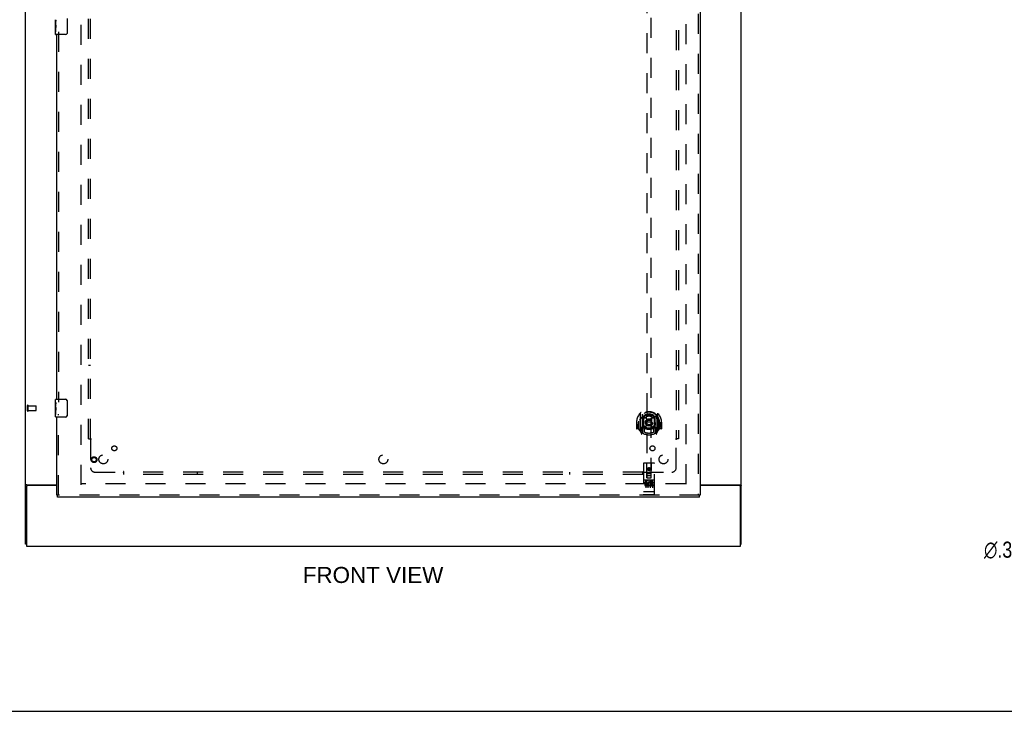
# Model space of a CAD drawing. Header units: inches. Extents: x 0 to 204, y 0 to 132.
# Tile 3 of 112: x 55 to 110, y 0 to 39. Entities that reach past the tile are written whole.
import ezdxf

# ---------------------------------------------------------------- set-up
doc = ezdxf.new("R2010")
doc.units = ezdxf.units.IN
doc.header["$LTSCALE"] = 11.243375
doc.header["$MEASUREMENT"] = 0
doc.linetypes.add('HIDDEN', pattern=[0.2, 0.1, -0.1])
doc.layers.get('0').update_dxf_attribs({"linetype": 'CONTINUOUS'})
for name, color, linetype in [('DEFAULT_2', 8, 'HIDDEN'), ('DIMENSIONS', 7, 'CONTINUOUS'), ('DOOR_ASSEMBLY', 7, 'CONTINUOUS'), ('SUBPANEL', 7, 'CONTINUOUS')]:
    doc.layers.add(name, color=color, linetype=linetype)
doc.styles.get("Standard").update_dxf_attribs({"font": 'arial.ttf'})
doc.styles.add('TEXTSTYLE_1', font='gdt', dxfattribs={"width": 0.8})
doc.dimstyles.new('DIMSTYLE_2', dxfattribs={"dimtxt": 0.901875, "dimasz": 1.2025, "dimexe": 0.09, "dimexo": 0.07, "dimgap": 0.09, "dimtad": 0, "dimtih": 1, "dimtoh": 1, "dimzin": 4, "dimdsep": 46, "dimtxsty": 'Standard', "dimblk": '_FILLED', "dimblk1": '_FILLED', "dimblk2": '_FILLED', "dimcen": 0.09, "dimadec": 3, "dimazin": 1, "dimtfac": 1, "dimtdec": 3, "dimtofl": 0, "dimtmove": 0, "dimatfit": 1, "dimldrblk": '_FILLED', "dimfxl": 0, "dimtolj": 1, "dimtzin": 4, "dimarcsym": 0})

# ---------------------------------------------------------------- blocks, each defined once
blk = doc.blocks.new('_FILLED')
at = {"color": 0, "linetype": 'ByBlock'}
blk.add_solid([(0, 0), (-1, 0.2), (-1, -0.2)], dxfattribs=at)
blk = doc.blocks.new('*D24')
at = {"layer": 'DIMENSIONS', "color": 2, "linetype": 'Continuous'}
for p, q in [((115.142, 10.442), (112.906, 9.086)), ((112.906, 9.086), (111.854, 9.086))]:
    blk.add_line(p, q, dxfattribs=at)
at = {"layer": 'DIMENSIONS', "color": 2, "linetype": 'Continuous', "xscale": 1.2025, "yscale": 1.2025, "zscale": 1.2025, "rotation": 31.2392584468}
blk.add_blockref('_FILLED', (115.142, 10.442), dxfattribs=at)
at = {"layer": 'DIMENSIONS', "color": 2, "linetype": 'Continuous', "insert": (111.403, 9.537), "char_height": 0.90187, "width": 2.95261, "attachment_point": 3, "line_spacing_factor": 0.9, "style": 'TEXTSTYLE_1'}
blk.add_mtext('{\\fgdt;n}\\fArial;.38', dxfattribs=at)

msp = doc.modelspace()

# ---------------------------------------------------------------- linework, layer by layer
at = {"color": 3, "linetype": 'Continuous'}
for p, q in [((55.351, 9.394), (55.351, 89.186)), ((95.601, 9.394), (95.601, 89.186)), ((55.421, 12.738), (57.101, 12.738)), ((93.289, 12.738), (95.531, 12.738)), ((55.403, 12.626), (55.403, 9.29)), ((57.101, 12.686), (55.463, 12.686)), ((95.489, 12.686), (93.289, 12.686)), ((95.549, 9.29), (95.549, 12.626)), ((55.403, 9.29), (95.549, 9.29))]:
    msp.add_line(p, q, dxfattribs=at)
at = {"color": 7, "linetype": 'Continuous'}
for p, q in [((55.403, 9.394), (55.351, 9.394)), ((95.549, 9.394), (95.601, 9.394)), ((0, 0), (204.425, 0))]:
    msp.add_line(p, q, dxfattribs=at)
at = {"color": 3, "linetype": 'Continuous'}
for points in [[(55.421, 12.738), (55.419, 12.736), (55.417, 12.734), (55.414, 12.733), (55.411, 12.731), (55.407, 12.73), (55.403, 12.728), (55.399, 12.727), (55.395, 12.726), (55.387, 12.723)], [(95.531, 12.738), (95.534, 12.736), (95.536, 12.734), (95.539, 12.733), (95.542, 12.731), (95.546, 12.73), (95.549, 12.728), (95.554, 12.727), (95.558, 12.726)], [(55.387, 12.723), (55.383, 12.722), (55.379, 12.72), (55.375, 12.719), (55.372, 12.718), (55.369, 12.716), (55.366, 12.715), (55.363, 12.713), (55.36, 12.711), (55.358, 12.71), (55.356, 12.708), (55.355, 12.706), (55.354, 12.705), (55.353, 12.703), (55.352, 12.701), (55.351, 12.699), (55.351, 12.697)], [(95.558, 12.726), (95.566, 12.723), (95.57, 12.722), (95.574, 12.72), (95.577, 12.719), (95.581, 12.718), (95.584, 12.716), (95.587, 12.715), (95.589, 12.713), (95.592, 12.711), (95.594, 12.71), (95.596, 12.708), (95.598, 12.706), (95.599, 12.705), (95.6, 12.703), (95.601, 12.701), (95.601, 12.699), (95.601, 12.697)]]:
    msp.add_lwpolyline(points, dxfattribs=at)
for centre, start, end in [((55.463, 12.626), 90, 180), ((95.489, 12.626), 0, 90)]:
    msp.add_arc(centre, 0.06, start, end, dxfattribs=at)
at = {"layer": 'DEFAULT_2', "color": 8, "linetype": 'HIDDEN'}
for p, q in [((58.476, 12.738), (58.476, 85.842)), ((92.476, 85.842), (92.476, 12.738)), ((55.455, 16.898), (55.455, 17.182)), ((55.498, 16.898), (55.498, 17.182)), ((55.498, 17.164), (55.945, 17.164)), ((55.498, 16.916), (55.945, 16.916)), ((55.955, 16.926), (55.955, 17.154)), ((92.462, 12.79), (58.49, 12.79))]:
    msp.add_line(p, q, dxfattribs=at)
for centre, radius, start, end in [((55.477, 17.182), 0.0215, 360, 180), ((55.477, 16.898), 0.0215, 180, 0), ((55.945, 17.154), 0.01, 360, 90), ((55.945, 16.926), 0.01, 270, 0)]:
    msp.add_arc(centre, radius, start, end, dxfattribs=at)
at = {"layer": 'DOOR_ASSEMBLY', "color": 8, "linetype": 'HIDDEN'}
for p, q in [((93.185, 86.436), (93.185, 12.144)), ((90.289, 47.119), (90.289, 13.117)), ((90.539, 13.117), (90.539, 47.119)), ((57.205, 38.195), (57.205, 17.385)), ((57.205, 12.144), (57.205, 16.695)), ((89.914, 16.745), (89.914, 15.777)), ((90.031, 16.691), (90.031, 15.675)), ((90.039, 16.666), (90.039, 15.663)), ((90.139, 16.627), (90.139, 16.524)), ((90.689, 16.524), (90.689, 16.627)), ((90.789, 16.666), (90.789, 15.663)), ((90.796, 16.691), (90.796, 15.675)), ((90.914, 15.777), (90.914, 16.745)), ((89.729, 16.261), (89.714, 16.261)), ((89.714, 16.261), (89.714, 15.888)), ((89.831, 16.261), (89.846, 16.261)), ((89.831, 16.261), (89.831, 15.873)), ((89.839, 16.308), (89.839, 16.31)), ((89.839, 15.85), (89.839, 16.308)), ((90.131, 15.943), (90.131, 16.574)), ((90.251, 16.6), (90.281, 16.261)), ((90.251, 15.917), (90.281, 16.261)), ((90.546, 16.261), (90.281, 16.261)), ((90.576, 16.6), (90.546, 16.261)), ((90.577, 15.917), (90.546, 16.261)), ((90.696, 16.574), (90.696, 15.943)), ((90.996, 16.261), (90.981, 16.261)), ((90.989, 16.308), (90.989, 16.31)), ((90.989, 15.85), (90.989, 16.308)), ((90.996, 16.261), (90.996, 15.873)), ((91.114, 16.261), (91.099, 16.261)), ((91.114, 16.261), (91.114, 15.888)), ((89.831, 15.873), (89.729, 15.873)), ((89.831, 15.873), (89.839, 15.888)), ((89.918, 15.767), (89.988, 15.591)), ((90.031, 15.932), (89.971, 15.932)), ((89.971, 15.932), (89.971, 15.782)), ((89.971, 15.782), (90.039, 15.782)), ((90.009, 15.836), (89.98, 15.79)), ((90.01, 15.671), (90.014, 15.668)), ((90.017, 15.594), (90.031, 15.675)), ((90.109, 15.613), (90.039, 15.722)), ((90.041, 15.895), (90.041, 15.688)), ((90.131, 15.933), (90.059, 15.933)), ((90.127, 15.915), (90.061, 15.915)), ((90.139, 15.962), (90.139, 15.71)), ((90.689, 15.71), (90.689, 15.962)), ((90.769, 15.933), (90.696, 15.933)), ((90.766, 15.915), (90.7, 15.915)), ((90.789, 15.722), (90.719, 15.613)), ((90.786, 15.688), (90.786, 15.895)), ((90.789, 15.782), (90.856, 15.782)), ((90.856, 15.932), (90.796, 15.932)), ((90.796, 15.675), (90.811, 15.594)), ((90.817, 15.671), (90.818, 15.671)), ((90.818, 15.671), (90.818, 15.671)), ((90.818, 15.671), (90.818, 15.671)), ((90.848, 15.79), (90.819, 15.836)), ((90.839, 15.591), (90.909, 15.767)), ((90.856, 15.782), (90.856, 15.932)), ((90.988, 15.888), (90.996, 15.873)), ((91.099, 15.873), (90.996, 15.873)), ((90.101, 13.927), (90.101, 12.202)), ((90.696, 13.957), (90.131, 13.957)), ((90.287, 13.117), (90.284, 13.927)), ((90.54, 13.117), (90.544, 13.927)), ((90.726, 12.202), (90.726, 13.927)), ((90.286, 13.367), (90.541, 13.367)), ((90.414, 13.69), (90.351, 13.653)), ((90.351, 13.653), (90.361, 13.648)), ((90.351, 13.653), (90.351, 13.581)), ((90.351, 13.581), (90.361, 13.587)), ((90.351, 13.581), (90.414, 13.545)), ((90.414, 13.678), (90.361, 13.648)), ((90.361, 13.648), (90.361, 13.587)), ((90.361, 13.587), (90.414, 13.557)), ((90.476, 13.653), (90.414, 13.69)), ((90.414, 13.69), (90.414, 13.678)), ((90.466, 13.648), (90.414, 13.678)), ((90.414, 13.557), (90.466, 13.587)), ((90.414, 13.545), (90.476, 13.581)), ((90.414, 13.545), (90.414, 13.557)), ((90.476, 13.653), (90.466, 13.648)), ((90.466, 13.587), (90.466, 13.648)), ((90.476, 13.581), (90.466, 13.587)), ((90.476, 13.581), (90.476, 13.653)), ((90.696, 13), (90.131, 13)), ((90.269, 12.878), (90.177, 12.878)), ((90.177, 12.878), (90.177, 12.836)), ((90.269, 12.836), (90.177, 12.836)), ((90.203, 12.984), (90.375, 12.984)), ((90.226, 12.869), (90.226, 12.563)), ((90.273, 12.792), (90.227, 12.792)), ((90.269, 12.751), (90.241, 12.751)), ((90.287, 13.117), (90.289, 13.117)), ((90.289, 13.117), (90.539, 13.117)), ((90.499, 13.242), (90.329, 13.242)), ((90.351, 12.869), (90.351, 12.563)), ((90.453, 12.984), (90.625, 12.984)), ((90.476, 12.869), (90.476, 12.563)), ((90.49, 12.842), (90.477, 12.824)), ((90.486, 12.868), (90.49, 12.866)), ((90.646, 12.878), (90.49, 12.878)), ((90.49, 12.878), (90.49, 12.866)), ((90.49, 12.842), (90.49, 12.665)), ((90.646, 12.836), (90.532, 12.836)), ((90.532, 12.836), (90.532, 12.792)), ((90.624, 12.792), (90.532, 12.792)), ((90.624, 12.75), (90.532, 12.75)), ((90.532, 12.75), (90.532, 12.707)), ((90.539, 13.117), (90.54, 13.117)), ((90.601, 12.869), (90.601, 12.563)), ((90.624, 12.792), (90.624, 12.75)), ((90.646, 12.878), (90.646, 12.836)), ((90.119, 12.331), (90.118, 12.331)), ((90.121, 12.331), (90.12, 12.331)), ((90.122, 12.33), (90.121, 12.331)), ((90.121, 12.331), (90.121, 12.331)), ((90.123, 12.33), (90.122, 12.33)), ((90.124, 12.33), (90.123, 12.33)), ((90.125, 12.33), (90.124, 12.33)), ((90.126, 12.33), (90.125, 12.33)), ((90.125, 12.33), (90.125, 12.33)), ((90.127, 12.33), (90.126, 12.33)), ((90.128, 12.33), (90.127, 12.33)), ((90.129, 12.33), (90.128, 12.33)), ((90.13, 12.33), (90.129, 12.33)), ((90.131, 12.33), (90.13, 12.33)), ((90.13, 12.33), (90.13, 12.33)), ((90.697, 12.33), (90.131, 12.33)), ((90.333, 12.707), (90.241, 12.707)), ((90.333, 12.665), (90.241, 12.665)), ((90.333, 12.707), (90.333, 12.665)), ((90.465, 12.713), (90.482, 12.674)), ((90.646, 12.665), (90.49, 12.665)), ((90.646, 12.707), (90.532, 12.707)), ((90.646, 12.707), (90.646, 12.665)), ((90.697, 12.33), (90.698, 12.33)), ((90.698, 12.33), (90.699, 12.33)), ((90.698, 12.33), (90.698, 12.33)), ((90.699, 12.33), (90.7, 12.33)), ((90.7, 12.33), (90.701, 12.33)), ((90.701, 12.33), (90.702, 12.33)), ((90.702, 12.33), (90.703, 12.33)), ((90.703, 12.33), (90.704, 12.33)), ((90.703, 12.33), (90.703, 12.33)), ((90.704, 12.33), (90.705, 12.33)), ((90.705, 12.33), (90.706, 12.33)), ((90.706, 12.33), (90.707, 12.331)), ((90.707, 12.331), (90.708, 12.331)), ((90.707, 12.331), (90.707, 12.331)), ((90.708, 12.331), (90.709, 12.331)), ((90.709, 12.331), (90.71, 12.331)), ((90.71, 12.331), (90.71, 12.331)), ((93.247, 12.144), (57.143, 12.144)), ((90.696, 12.172), (90.131, 12.172))]:
    msp.add_line(p, q, dxfattribs=at)
at = {"layer": 'DOOR_ASSEMBLY', "color": 3, "linetype": 'Continuous'}
for p, q in [((93.289, 86.436), (93.289, 12.144)), ((57.101, 17.54), (57.101, 38.04)), ((57.101, 12.144), (57.101, 16.54)), ((93.247, 12.04), (57.143, 12.04))]:
    msp.add_line(p, q, dxfattribs=at)
at = {"layer": 'DOOR_ASSEMBLY', "color": 7, "linetype": 'Continuous'}
for p, q in [((57.041, 38.621), (57.041, 38.878)), ((57.047, 38.823), (57.041, 38.823)), ((57.048, 38.655), (57.048, 38.791)), ((57.696, 38.94), (57.696, 38.14)), ((57.041, 38.655), (57.048, 38.655)), ((57.041, 38.055), (57.041, 38.618)), ((57.043, 38.592), (57.041, 38.592)), ((57.041, 38.46), (57.047, 38.46)), ((57.041, 38.424), (57.048, 38.424)), ((57.041, 38.361), (57.048, 38.361)), ((57.043, 38.594), (57.045, 38.572)), ((57.048, 38.194), (57.048, 38.424)), ((57.041, 38.194), (57.048, 38.194)), ((57.596, 38.04), (57.056, 38.04)), ((57.041, 17.379), (57.041, 17.525)), ((57.041, 17.121), (57.041, 17.378)), ((57.047, 17.323), (57.041, 17.323)), ((57.048, 17.155), (57.048, 17.291)), ((57.056, 17.54), (57.596, 17.54)), ((57.696, 17.44), (57.696, 16.64)), ((57.041, 17.155), (57.048, 17.155)), ((57.041, 16.555), (57.041, 17.118)), ((57.043, 17.092), (57.041, 17.092)), ((57.041, 16.96), (57.047, 16.96)), ((57.041, 16.924), (57.048, 16.924)), ((57.041, 16.861), (57.048, 16.861)), ((57.041, 16.694), (57.048, 16.694)), ((57.043, 17.094), (57.045, 17.072)), ((57.048, 16.694), (57.048, 16.924)), ((57.596, 16.54), (57.056, 16.54)), ((57.101, 12.144), (57.143, 12.144)), ((57.143, 12.04), (57.143, 12.144)), ((93.289, 12.144), (93.247, 12.144)), ((93.247, 12.04), (93.247, 12.144))]:
    msp.add_line(p, q, dxfattribs=at)
for points in [[(57.041, 38.879), (57.041, 38.875), (57.042, 38.871), (57.042, 38.865), (57.044, 38.852)], [(57.044, 38.852), (57.045, 38.844), (57.046, 38.836), (57.047, 38.828)], [(57.047, 38.828), (57.047, 38.819), (57.048, 38.81), (57.048, 38.8), (57.048, 38.791)], [(57.041, 38.621), (57.041, 38.613), (57.042, 38.604), (57.043, 38.594)], [(57.045, 38.572), (57.046, 38.56), (57.046, 38.548), (57.047, 38.536), (57.048, 38.523), (57.048, 38.51), (57.048, 38.498), (57.048, 38.485), (57.048, 38.472), (57.047, 38.459), (57.046, 38.447), (57.046, 38.435)], [(57.696, 38.14), (57.696, 38.133), (57.695, 38.127), (57.695, 38.121), (57.693, 38.115), (57.692, 38.109), (57.69, 38.103)], [(57.041, 17.379), (57.041, 17.375), (57.042, 17.371), (57.042, 17.365), (57.044, 17.352)], [(57.044, 17.352), (57.045, 17.344), (57.046, 17.336), (57.047, 17.328)], [(57.047, 17.328), (57.047, 17.319), (57.048, 17.31), (57.048, 17.3), (57.048, 17.291)], [(57.69, 17.476), (57.692, 17.47), (57.693, 17.464), (57.695, 17.458), (57.695, 17.452), (57.696, 17.446), (57.696, 17.44)], [(57.041, 17.121), (57.041, 17.113), (57.042, 17.104), (57.043, 17.094)], [(57.045, 17.072), (57.046, 17.06), (57.046, 17.048), (57.047, 17.036), (57.048, 17.023), (57.048, 17.01), (57.048, 16.998), (57.048, 16.985), (57.048, 16.972), (57.047, 16.959), (57.046, 16.947), (57.046, 16.935)], [(57.696, 16.64), (57.696, 16.633), (57.695, 16.627), (57.695, 16.621), (57.693, 16.615), (57.692, 16.609), (57.69, 16.603)]]:
    msp.add_lwpolyline(points, dxfattribs=at)
at = {"layer": 'DOOR_ASSEMBLY', "color": 8, "linetype": 'HIDDEN'}
for points in [[(89.868, 16.7), (89.869, 16.701), (89.87, 16.702), (89.871, 16.702), (89.871, 16.703), (89.872, 16.704), (89.873, 16.705), (89.873, 16.706), (89.874, 16.706), (89.875, 16.707), (89.876, 16.708), (89.876, 16.709), (89.877, 16.709), (89.878, 16.71), (89.879, 16.711), (89.88, 16.711), (89.88, 16.712), (89.881, 16.713), (89.882, 16.713), (89.883, 16.714), (89.884, 16.715), (89.885, 16.715), (89.885, 16.716), (89.886, 16.716), (89.887, 16.717), (89.888, 16.717), (89.889, 16.718), (89.89, 16.719), (89.891, 16.719), (89.892, 16.72), (89.893, 16.72), (89.893, 16.72), (89.894, 16.721), (89.895, 16.721), (89.896, 16.722)], [(90.226, 16.618), (90.231, 16.619), (90.237, 16.621), (90.242, 16.622), (90.248, 16.624), (90.253, 16.625), (90.258, 16.626), (90.264, 16.627), (90.269, 16.629), (90.275, 16.63), (90.28, 16.631), (90.286, 16.632), (90.291, 16.633), (90.297, 16.634), (90.302, 16.635), (90.308, 16.636), (90.313, 16.636), (90.319, 16.637), (90.325, 16.638), (90.33, 16.639), (90.336, 16.639), (90.341, 16.64), (90.347, 16.64), (90.352, 16.641), (90.358, 16.641), (90.363, 16.642), (90.369, 16.642), (90.375, 16.642), (90.38, 16.643), (90.386, 16.643), (90.391, 16.643), (90.397, 16.643), (90.403, 16.643), (90.408, 16.644), (90.414, 16.644), (90.419, 16.644), (90.425, 16.643), (90.431, 16.643), (90.436, 16.643), (90.442, 16.643), (90.447, 16.643), (90.453, 16.642), (90.459, 16.642), (90.464, 16.642), (90.47, 16.641), (90.475, 16.641), (90.481, 16.64), (90.486, 16.64), (90.492, 16.639), (90.498, 16.639), (90.503, 16.638), (90.509, 16.637), (90.514, 16.636), (90.52, 16.636), (90.525, 16.635), (90.531, 16.634), (90.536, 16.633), (90.542, 16.632), (90.547, 16.631), (90.553, 16.63), (90.558, 16.629), (90.564, 16.627), (90.569, 16.626), (90.575, 16.625), (90.58, 16.624), (90.586, 16.622), (90.591, 16.621), (90.596, 16.619), (90.602, 16.618)], [(90.931, 16.722), (90.932, 16.721), (90.933, 16.721), (90.934, 16.72), (90.935, 16.72), (90.936, 16.72), (90.937, 16.719), (90.938, 16.719), (90.939, 16.718), (90.94, 16.717), (90.94, 16.717), (90.941, 16.716), (90.942, 16.716), (90.943, 16.715), (90.944, 16.715), (90.945, 16.714), (90.946, 16.713), (90.946, 16.713), (90.947, 16.712), (90.948, 16.711), (90.949, 16.711), (90.95, 16.71), (90.95, 16.709), (90.951, 16.709), (90.952, 16.708), (90.953, 16.707), (90.953, 16.706), (90.954, 16.706), (90.955, 16.705), (90.956, 16.704), (90.956, 16.703), (90.957, 16.702), (90.958, 16.702), (90.959, 16.701), (90.959, 16.7)], [(89.959, 16.476), (89.958, 16.475), (89.956, 16.473), (89.955, 16.472), (89.953, 16.471), (89.952, 16.469), (89.95, 16.467), (89.948, 16.466), (89.947, 16.464), (89.945, 16.462), (89.943, 16.46), (89.941, 16.458), (89.939, 16.456), (89.937, 16.454), (89.936, 16.452), (89.934, 16.45), (89.932, 16.448), (89.929, 16.445), (89.927, 16.443), (89.925, 16.44), (89.923, 16.437), (89.921, 16.434), (89.919, 16.431), (89.916, 16.428), (89.914, 16.425), (89.912, 16.422), (89.909, 16.418), (89.907, 16.415), (89.904, 16.411), (89.902, 16.407), (89.899, 16.403), (89.896, 16.399), (89.893, 16.394), (89.89, 16.39), (89.887, 16.385), (89.884, 16.38), (89.881, 16.374)], [(90.946, 16.374), (90.943, 16.38), (90.94, 16.385), (90.937, 16.39), (90.934, 16.394), (90.932, 16.399), (90.929, 16.403), (90.926, 16.407), (90.924, 16.411), (90.921, 16.415), (90.918, 16.418), (90.916, 16.422), (90.914, 16.425), (90.911, 16.428), (90.909, 16.431), (90.907, 16.434), (90.905, 16.437), (90.902, 16.44), (90.9, 16.443), (90.898, 16.445), (90.896, 16.448), (90.894, 16.45), (90.892, 16.452), (90.89, 16.454), (90.888, 16.456), (90.886, 16.458), (90.885, 16.46), (90.883, 16.462), (90.881, 16.464), (90.879, 16.466), (90.878, 16.467), (90.876, 16.469), (90.874, 16.471), (90.873, 16.472), (90.871, 16.473), (90.87, 16.475), (90.868, 16.476)], [(89.896, 15.8), (89.895, 15.801), (89.894, 15.801), (89.893, 15.802), (89.893, 15.802), (89.892, 15.803), (89.891, 15.803), (89.89, 15.804), (89.889, 15.804), (89.888, 15.805), (89.887, 15.805), (89.886, 15.806), (89.885, 15.806), (89.885, 15.807), (89.884, 15.808), (89.883, 15.808), (89.882, 15.809), (89.881, 15.809), (89.88, 15.81), (89.88, 15.811), (89.879, 15.811), (89.878, 15.812), (89.877, 15.813), (89.876, 15.814), (89.876, 15.814), (89.875, 15.815), (89.874, 15.816), (89.873, 15.817), (89.873, 15.817), (89.872, 15.818), (89.871, 15.819), (89.871, 15.82), (89.87, 15.821), (89.869, 15.821), (89.868, 15.822)], [(90.959, 15.822), (90.959, 15.821), (90.958, 15.821), (90.957, 15.82), (90.956, 15.819), (90.956, 15.818), (90.955, 15.817), (90.954, 15.817), (90.953, 15.816), (90.953, 15.815), (90.952, 15.814), (90.951, 15.814), (90.95, 15.813), (90.95, 15.812), (90.949, 15.811), (90.948, 15.811), (90.947, 15.81), (90.946, 15.809), (90.946, 15.809), (90.945, 15.808), (90.944, 15.808), (90.943, 15.807), (90.942, 15.806), (90.941, 15.806), (90.94, 15.805), (90.94, 15.805), (90.939, 15.804), (90.938, 15.804), (90.937, 15.803), (90.936, 15.803), (90.935, 15.802), (90.934, 15.802), (90.933, 15.801), (90.932, 15.801), (90.931, 15.8)], [(90.196, 12.983), (90.196, 12.983), (90.196, 12.983), (90.197, 12.983), (90.197, 12.983), (90.197, 12.983), (90.197, 12.983), (90.197, 12.983), (90.197, 12.983), (90.197, 12.983), (90.197, 12.983), (90.197, 12.983), (90.197, 12.983), (90.198, 12.983), (90.198, 12.983), (90.198, 12.983), (90.198, 12.984), (90.198, 12.984), (90.198, 12.984), (90.198, 12.984), (90.198, 12.984), (90.199, 12.984), (90.199, 12.984), (90.199, 12.984), (90.199, 12.984), (90.199, 12.984), (90.199, 12.984), (90.199, 12.984), (90.2, 12.984), (90.2, 12.984), (90.2, 12.984), (90.2, 12.984), (90.2, 12.984), (90.2, 12.984), (90.201, 12.984), (90.201, 12.984), (90.201, 12.984), (90.201, 12.984), (90.201, 12.984), (90.201, 12.984), (90.202, 12.984), (90.202, 12.984), (90.202, 12.984), (90.202, 12.984), (90.202, 12.984), (90.203, 12.984)], [(90.375, 12.984), (90.375, 12.984), (90.375, 12.984), (90.375, 12.984), (90.376, 12.984), (90.376, 12.984), (90.376, 12.984), (90.376, 12.984), (90.376, 12.984), (90.377, 12.984), (90.377, 12.984), (90.377, 12.984), (90.377, 12.984), (90.377, 12.984), (90.377, 12.984), (90.378, 12.984), (90.378, 12.984), (90.378, 12.984), (90.378, 12.984), (90.378, 12.984), (90.378, 12.984), (90.378, 12.984), (90.379, 12.984), (90.379, 12.984), (90.379, 12.984), (90.379, 12.984), (90.379, 12.984), (90.379, 12.984), (90.379, 12.984), (90.38, 12.984), (90.38, 12.984), (90.38, 12.983), (90.38, 12.983), (90.38, 12.983), (90.38, 12.983), (90.38, 12.983), (90.38, 12.983), (90.38, 12.983), (90.381, 12.983), (90.381, 12.983), (90.381, 12.983), (90.381, 12.983), (90.381, 12.983), (90.381, 12.983), (90.381, 12.983), (90.381, 12.983), (90.381, 12.983)], [(90.446, 12.983), (90.446, 12.983), (90.446, 12.983), (90.447, 12.983), (90.447, 12.983), (90.447, 12.983), (90.447, 12.983), (90.447, 12.983), (90.447, 12.983), (90.447, 12.983), (90.447, 12.983), (90.447, 12.983), (90.447, 12.983), (90.448, 12.983), (90.448, 12.983), (90.448, 12.983), (90.448, 12.984), (90.448, 12.984), (90.448, 12.984), (90.448, 12.984), (90.448, 12.984), (90.449, 12.984), (90.449, 12.984), (90.449, 12.984), (90.449, 12.984), (90.449, 12.984), (90.449, 12.984), (90.449, 12.984), (90.45, 12.984), (90.45, 12.984), (90.45, 12.984), (90.45, 12.984), (90.45, 12.984), (90.45, 12.984), (90.451, 12.984), (90.451, 12.984), (90.451, 12.984), (90.451, 12.984), (90.451, 12.984), (90.451, 12.984), (90.452, 12.984), (90.452, 12.984), (90.452, 12.984), (90.452, 12.984), (90.452, 12.984), (90.453, 12.984)], [(90.625, 12.984), (90.625, 12.984), (90.625, 12.984), (90.625, 12.984), (90.626, 12.984), (90.626, 12.984), (90.626, 12.984), (90.626, 12.984), (90.626, 12.984), (90.627, 12.984), (90.627, 12.984), (90.627, 12.984), (90.627, 12.984), (90.627, 12.984), (90.627, 12.984), (90.628, 12.984), (90.628, 12.984), (90.628, 12.984), (90.628, 12.984), (90.628, 12.984), (90.628, 12.984), (90.628, 12.984), (90.629, 12.984), (90.629, 12.984), (90.629, 12.984), (90.629, 12.984), (90.629, 12.984), (90.629, 12.984), (90.629, 12.984), (90.63, 12.984), (90.63, 12.984), (90.63, 12.983), (90.63, 12.983), (90.63, 12.983), (90.63, 12.983), (90.63, 12.983), (90.63, 12.983), (90.63, 12.983), (90.631, 12.983), (90.631, 12.983), (90.631, 12.983), (90.631, 12.983), (90.631, 12.983), (90.631, 12.983), (90.631, 12.983), (90.631, 12.983), (90.631, 12.983)], [(90.118, 12.331), (90.117, 12.331), (90.117, 12.331), (90.116, 12.331), (90.116, 12.331), (90.116, 12.331), (90.115, 12.331), (90.115, 12.331), (90.115, 12.331), (90.114, 12.331), (90.114, 12.331), (90.114, 12.332), (90.113, 12.332), (90.113, 12.332), (90.113, 12.332), (90.112, 12.332), (90.112, 12.332), (90.112, 12.332), (90.111, 12.332), (90.111, 12.332), (90.111, 12.332), (90.11, 12.332), (90.11, 12.332), (90.11, 12.332), (90.11, 12.332), (90.109, 12.332), (90.109, 12.333), (90.109, 12.333), (90.108, 12.333), (90.108, 12.333), (90.108, 12.333), (90.108, 12.333), (90.107, 12.333), (90.107, 12.333), (90.107, 12.333), (90.107, 12.333), (90.106, 12.333), (90.106, 12.333), (90.106, 12.334), (90.106, 12.334), (90.105, 12.334), (90.105, 12.334), (90.105, 12.334), (90.105, 12.334), (90.105, 12.334), (90.104, 12.334), (90.104, 12.334), (90.104, 12.334), (90.104, 12.334), (90.104, 12.335), (90.104, 12.335), (90.103, 12.335), (90.103, 12.335), (90.103, 12.335), (90.103, 12.335), (90.103, 12.335), (90.103, 12.335), (90.103, 12.335), (90.102, 12.335), (90.102, 12.336), (90.102, 12.336), (90.102, 12.336), (90.102, 12.336), (90.102, 12.336), (90.102, 12.336), (90.102, 12.336), (90.102, 12.336), (90.102, 12.336), (90.102, 12.336), (90.102, 12.337), (90.102, 12.337), (90.101, 12.337), (90.101, 12.337), (90.101, 12.337), (90.101, 12.337), (90.101, 12.337), (90.101, 12.337), (90.101, 12.337), (90.101, 12.338)], [(90.12, 12.331), (90.119, 12.331), (90.119, 12.331)], [(90.71, 12.331), (90.711, 12.331), (90.711, 12.331), (90.712, 12.331), (90.712, 12.331), (90.712, 12.331), (90.713, 12.331), (90.713, 12.331), (90.713, 12.331), (90.714, 12.331), (90.714, 12.332), (90.714, 12.332), (90.715, 12.332), (90.715, 12.332), (90.715, 12.332), (90.716, 12.332), (90.716, 12.332), (90.716, 12.332), (90.717, 12.332), (90.717, 12.332), (90.717, 12.332), (90.718, 12.332), (90.718, 12.332), (90.718, 12.332), (90.718, 12.332), (90.719, 12.333), (90.719, 12.333), (90.719, 12.333), (90.72, 12.333), (90.72, 12.333), (90.72, 12.333), (90.72, 12.333), (90.721, 12.333), (90.721, 12.333), (90.721, 12.333), (90.721, 12.333), (90.721, 12.333), (90.722, 12.334), (90.722, 12.334), (90.722, 12.334), (90.722, 12.334), (90.723, 12.334), (90.723, 12.334), (90.723, 12.334), (90.723, 12.334), (90.723, 12.334), (90.724, 12.334), (90.724, 12.334), (90.724, 12.335), (90.724, 12.335), (90.724, 12.335), (90.724, 12.335), (90.724, 12.335), (90.725, 12.335), (90.725, 12.335), (90.725, 12.335), (90.725, 12.335), (90.725, 12.335), (90.725, 12.336), (90.725, 12.336), (90.725, 12.336), (90.726, 12.336), (90.726, 12.336), (90.726, 12.336), (90.726, 12.336), (90.726, 12.336), (90.726, 12.336), (90.726, 12.336), (90.726, 12.337), (90.726, 12.337), (90.726, 12.337), (90.726, 12.337), (90.726, 12.337), (90.726, 12.337), (90.726, 12.337), (90.726, 12.337), (90.726, 12.337), (90.726, 12.338)]]:
    msp.add_lwpolyline(points, dxfattribs=at)
for centre, radius in [((90.414, 16.243), 0.35), ((90.414, 16.243), 0.335), ((90.414, 16.243), 0.205), ((90.414, 16.243), 0.133), ((59.205, 14.144), 0.164), ((59.205, 14.144), 0.124), ((90.414, 13.617), 0.085), ((90.414, 13.617), 0.0845)]:
    msp.add_circle(centre, radius, dxfattribs=at)
at = {"layer": 'DOOR_ASSEMBLY', "color": 7, "linetype": 'Continuous'}
for centre, radius, start, end in [((57.056, 38.055), 0.015, 180, 270), ((57.596, 38.14), 0.1, 270, 338.7946), ((57.056, 17.525), 0.015, 90, 180), ((57.596, 17.44), 0.1, 21.1999, 90), ((57.056, 16.555), 0.015, 180, 270), ((57.596, 16.64), 0.1, 270, 338.7946)]:
    msp.add_arc(centre, radius, start, end, dxfattribs=at)
at = {"layer": 'DOOR_ASSEMBLY', "color": 8, "linetype": 'HIDDEN'}
for centre, radius, start, end in [((90.414, 16.261), 0.7, 305.5126, 234.4874), ((90.414, 16.259), 0.583, 0.2464, 179.7536), ((90.414, 16.233), 0.58, 7.6622, 172.3378), ((89.929, 16.745), 0.015, 135.0748, 180), ((90.414, 15.944), 0.7, 49.529, 130.471), ((90.046, 16.691), 0.015, 130.3587, 180), ((90.059, 16.666), 0.02, 129.3378, 179.9984), ((90.414, 16.233), 0.48, 55.0461, 124.9539), ((90.231, 16.599), 0.02, 5.0796, 105.5752), ((90.596, 16.599), 0.02, 74.4248, 174.9204), ((90.769, 16.666), 0.02, 0, 50.6594), ((90.781, 16.691), 0.015, 0, 49.6413), ((90.899, 16.745), 0.015, 0, 44.9252), ((90.414, 16.261), 0.685, 180, 213.0115), ((89.859, 16.308), 0.02, 172.3378, 180), ((90.146, 16.574), 0.015, 112.9863, 180), ((90.169, 16.524), 0.03, 180, 311.1261), ((90.414, 16.243), 0.343, 48.8739, 131.1261), ((90.659, 16.524), 0.03, 228.8739, 360), ((90.681, 16.574), 0.015, 0, 67.0137), ((90.414, 16.261), 0.685, 326.9885, 360), ((90.969, 16.308), 0.02, 0, 7.6622), ((89.729, 15.888), 0.015, 180, 270), ((89.859, 15.85), 0.02, 180, 215.2961), ((90.414, 16.243), 0.7, 215.2961, 324.7039), ((89.929, 15.777), 0.015, 180, 224.9252), ((89.984, 15.787), 0.005, 147.3208, 270), ((90.002, 15.597), 0.015, 201.8041, 350), ((90.414, 16.574), 0.7, 233.2319, 306.7681), ((90.019, 15.708), 0.02, 234.4874, 360), ((89.851, 15.937), 0.188, 327.3208, 360), ((90.021, 15.688), 0.02, 234.7457, 360), ((90.059, 15.913), 0.02, 90, 180), ((90.059, 15.663), 0.02, 180, 238.5295), ((90.061, 15.895), 0.02, 90, 180), ((90.127, 15.895), 0.02, 66.536, 90), ((90.146, 15.943), 0.015, 180, 247.0137), ((90.414, 16.556), 0.7, 246.536, 293.464), ((90.169, 15.962), 0.03, 48.8739, 180), ((90.414, 16.243), 0.6, 242.7204, 297.2796), ((90.414, 16.243), 0.343, 228.8739, 311.1261), ((90.231, 15.919), 0.02, 254.3869, 354.9204), ((90.597, 15.919), 0.02, 185.0796, 285.6131), ((90.659, 15.962), 0.03, 0, 131.1261), ((90.681, 15.943), 0.015, 292.9863, 360), ((90.7, 15.895), 0.02, 90, 113.464), ((90.766, 15.895), 0.02, 0, 90), ((90.769, 15.913), 0.02, 0, 90), ((90.769, 15.663), 0.02, 301.4688, 359.9992), ((90.806, 15.688), 0.02, 180, 305.2543), ((90.977, 15.937), 0.188, 180, 212.6792), ((90.809, 15.708), 0.02, 180, 305.5126), ((90.825, 15.597), 0.015, 190, 338.1959), ((90.844, 15.787), 0.005, 270, 32.6792), ((90.899, 15.777), 0.015, 315.0748, 360), ((90.969, 15.85), 0.02, 324.7039, 360), ((91.099, 15.888), 0.015, 270, 360), ((90.131, 13.927), 0.03, 90, 180), ((90.254, 13.927), 0.03, 0, 90), ((90.574, 13.927), 0.03, 90, 180), ((90.696, 13.927), 0.03, 0, 90), ((90.131, 13.03), 0.03, 180, 270), ((90.241, 12.729), 0.0644, 102.2995, 270.0775), ((90.241, 12.729), 0.0219, 89.9011, 270), ((90.269, 12.815), 0.0635, 270, 90), ((90.269, 12.814), 0.0219, 280.307, 90), ((90.329, 13.202), 0.04, 90, 180), ((90.329, 13.157), 0.04, 180, 270), ((90.44, 12.772), 0.107, 64.2636, 293.4027), ((90.44, 12.772), 0.0639, 54.8895, 293.4026), ((90.499, 13.202), 0.04, 0, 90), ((90.499, 13.157), 0.04, 270, 360), ((90.696, 13.03), 0.03, 270, 360), ((90.131, 12.202), 0.03, 180, 270), ((90.696, 12.202), 0.03, 270, 360)]:
    msp.add_arc(centre, radius, start, end, dxfattribs=at)
at = {"layer": 'DOOR_ASSEMBLY', "color": 7, "linetype": 'Continuous'}
for centre, start_param, end_param in [((57.304, 38.456), 3.141593, 3.321581), ((57.304, 16.956), -3.141593, -2.961605)]:
    msp.add_ellipse(centre, major_axis=(0.263, 0), ratio=0.432808, start_param=start_param, end_param=end_param, dxfattribs=at)
at = {"layer": 'SUBPANEL', "color": 8, "linetype": 'HIDDEN'}
for p, q in [((58.883, 15.321), (58.883, 83.258)), ((59.008, 15.321), (59.008, 83.258)), ((91.945, 83.258), (91.945, 15.321)), ((92.07, 83.258), (92.07, 15.321)), ((59.008, 19.446), (58.883, 19.446)), ((91.945, 19.446), (92.07, 19.446)), ((58.883, 15.321), (58.969, 15.321)), ((58.969, 15.321), (59.048, 15.321)), ((58.989, 15.304), (58.995, 15.297)), ((59.008, 15.285), (59.008, 13.696)), ((91.904, 15.321), (91.984, 15.321)), ((91.945, 13.696), (91.945, 15.285)), ((92.07, 15.321), (91.984, 15.321)), ((59.258, 13.446), (60.847, 13.446)), ((60.883, 13.407), (60.883, 13.487)), ((90.07, 13.446), (60.883, 13.446)), ((60.883, 13.321), (60.883, 13.407)), ((90.07, 13.321), (60.883, 13.321)), ((65.008, 13.446), (65.008, 13.321)), ((85.945, 13.446), (85.945, 13.321)), ((90.07, 13.407), (90.07, 13.487)), ((90.07, 13.321), (90.07, 13.407)), ((90.087, 13.427), (90.094, 13.434)), ((90.105, 13.446), (91.695, 13.446))]:
    msp.add_line(p, q, dxfattribs=at)
for points in [[(58.969, 15.321), (58.971, 15.319), (58.973, 15.318), (58.975, 15.316), (58.977, 15.315), (58.979, 15.313), (58.981, 15.311), (58.983, 15.31), (58.984, 15.308), (58.986, 15.307), (58.987, 15.305), (58.989, 15.304)], [(58.995, 15.297), (58.997, 15.295), (58.999, 15.294), (59.001, 15.292), (59.003, 15.29), (59.004, 15.288), (59.006, 15.287), (59.008, 15.285)], [(59.027, 15.298), (59.022, 15.296), (59.02, 15.294), (59.018, 15.293), (59.015, 15.291), (59.013, 15.29), (59.011, 15.288), (59.009, 15.287), (59.008, 15.285)], [(59.048, 15.321), (59.048, 15.319), (59.047, 15.317), (59.046, 15.316), (59.045, 15.314), (59.044, 15.313), (59.043, 15.311), (59.042, 15.309), (59.04, 15.308), (59.038, 15.306), (59.037, 15.305), (59.035, 15.304), (59.033, 15.302), (59.031, 15.301), (59.029, 15.3), (59.027, 15.298)], [(91.904, 15.321), (91.905, 15.319), (91.906, 15.317), (91.906, 15.316), (91.907, 15.314), (91.908, 15.313), (91.91, 15.311), (91.911, 15.309), (91.913, 15.308), (91.914, 15.306), (91.916, 15.305), (91.918, 15.304), (91.919, 15.302), (91.921, 15.301), (91.924, 15.3), (91.926, 15.298), (91.93, 15.296)], [(91.93, 15.296), (91.933, 15.294), (91.935, 15.293), (91.937, 15.291), (91.94, 15.29), (91.942, 15.288), (91.943, 15.287), (91.945, 15.285)], [(91.964, 15.304), (91.957, 15.297), (91.955, 15.295), (91.954, 15.294), (91.952, 15.292), (91.95, 15.29), (91.948, 15.288), (91.947, 15.287), (91.945, 15.285)], [(91.984, 15.321), (91.981, 15.319), (91.979, 15.318), (91.977, 15.316), (91.975, 15.315), (91.973, 15.313), (91.972, 15.311), (91.97, 15.31), (91.968, 15.308), (91.967, 15.307), (91.965, 15.305), (91.964, 15.304)], [(60.857, 13.461), (60.856, 13.458), (60.854, 13.456), (60.853, 13.454), (60.852, 13.451), (60.85, 13.449), (60.849, 13.448), (60.847, 13.446)], [(60.866, 13.427), (60.859, 13.434), (60.857, 13.435), (60.855, 13.437), (60.854, 13.439), (60.852, 13.441), (60.85, 13.443), (60.849, 13.444), (60.847, 13.446)], [(60.883, 13.487), (60.881, 13.486), (60.879, 13.485), (60.877, 13.484), (60.876, 13.483), (60.874, 13.482), (60.873, 13.481), (60.871, 13.48), (60.87, 13.478), (60.868, 13.477), (60.867, 13.475), (60.865, 13.473), (60.864, 13.471), (60.863, 13.469), (60.861, 13.467), (60.86, 13.465), (60.857, 13.461)], [(60.883, 13.407), (60.881, 13.409), (60.879, 13.412), (60.878, 13.414), (60.876, 13.416), (60.875, 13.417), (60.873, 13.419), (60.872, 13.421), (60.87, 13.423), (60.869, 13.424), (60.867, 13.426), (60.866, 13.427)], [(90.07, 13.487), (90.072, 13.486), (90.074, 13.485), (90.075, 13.484), (90.077, 13.483), (90.078, 13.482), (90.08, 13.481), (90.081, 13.48), (90.083, 13.478), (90.084, 13.477), (90.086, 13.475), (90.087, 13.473), (90.088, 13.471), (90.09, 13.469), (90.091, 13.467), (90.092, 13.465)], [(90.07, 13.407), (90.072, 13.409), (90.073, 13.412), (90.075, 13.414), (90.076, 13.416), (90.078, 13.417), (90.08, 13.419), (90.081, 13.421), (90.083, 13.423), (90.084, 13.424), (90.086, 13.426), (90.087, 13.427)], [(90.092, 13.465), (90.095, 13.461), (90.097, 13.458), (90.098, 13.456), (90.1, 13.454), (90.101, 13.451), (90.103, 13.449), (90.104, 13.448), (90.105, 13.446)], [(90.094, 13.434), (90.095, 13.435), (90.097, 13.437), (90.099, 13.439), (90.101, 13.441), (90.103, 13.443), (90.104, 13.444), (90.105, 13.446)]]:
    msp.add_lwpolyline(points, dxfattribs=at)
for centre, radius in [((59.726, 14.165), 0.25), ((60.345, 14.783), 0.141), ((75.476, 14.165), 0.25), ((90.608, 14.783), 0.141), ((91.226, 14.165), 0.25)]:
    msp.add_circle(centre, radius, dxfattribs=at)
for centre, start, end in [((59.258, 13.696), 180, 270), ((91.695, 13.696), 270, 360)]:
    msp.add_arc(centre, 0.25, start, end, dxfattribs=at)

# ---------------------------------------------------------------- texts
at = {"layer": 'DIMENSIONS', "color": 2, "linetype": 'Continuous', "insert": (74.893, 8.116), "char_height": 0.9019, "width": 7.89224, "attachment_point": 2, "line_spacing_factor": 0.9}
msp.add_mtext('FRONT VIEW', dxfattribs=at)

# ---------------------------------------------------------------- dimensions: what is measured, and where the dimension line sits
at = {"layer": 'DIMENSIONS', "color": 2, "linetype": 'Continuous'}
dim = msp.add_diameter_dim_2p(p1=(115.1422, 10.4423), p2=(115.4628, 10.6368), text='%%c<>', dimstyle='DIMSTYLE_2', override={"dimpost": '<>'}, dxfattribs=at)
dim.commit()
dim.dimension.update_dxf_attribs({"geometry": '*D24', "text_midpoint": (109.927, 9.0862), "dimtype": 163})

doc.saveas('drawing.dxf')
